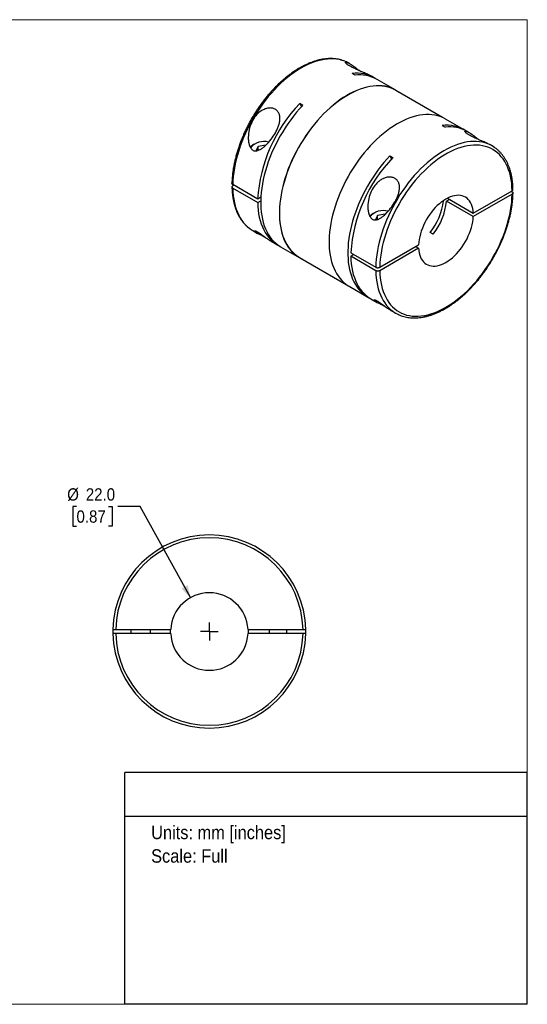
# Model space of a CAD drawing. Header units: millimetres. Extents: x 0 to 432, y 0 to 279.
# Tile 2 of 2: x 288 to 432, y 0 to 279. Entities that reach past the tile are written whole.
import ezdxf
from ezdxf.enums import TextEntityAlignment as Align

# ---------------------------------------------------------------- set-up
doc = ezdxf.new("R2010")
doc.units = ezdxf.units.MM
doc.linetypes.add('SLD-Solid', pattern=[0])
doc.layers.add('SLD-0', color=7, linetype='SLD-Solid', lineweight=25)
doc.layers.add('TEXT', color=140, linetype='SLD-Solid', lineweight=25)
doc.styles.add('SLDTEXTSTYLE0', font='GOTHIC.TTF', dxfattribs={"width": 0.913})
doc.dimstyles.new('SLDDIMSTYLE0', dxfattribs={"dimtxt": 3.5, "dimasz": 3.5, "dimexe": 0, "dimexo": 0.0625, "dimgap": 0.875, "dimtad": 0, "dimtih": 1, "dimtoh": 1, "dimdec": 1, "dimrnd": 1e-09, "dimzin": 4, "dimdsep": 46, "dimtxsty": 'SLDTEXTSTYLE0', "dimsah": 1, "dimcen": 0, "dimadec": 0, "dimazin": 1, "dimtfac": 1, "dimtdec": 1, "dimtofl": 0, "dimtmove": 0, "dimatfit": 3, "dimfxl": 0, "dimfrac": 2, "dimtolj": 1, "dimtzin": 12, "dimarcsym": 0})

# ---------------------------------------------------------------- blocks, each defined once
blk = doc.blocks.new('SW_NOTE_0')
at = {"layer": 'TEXT', "color": 0, "insert": (0, 4.87), "char_height": 3.81, "attachment_point": 1, "style": 'SLDTEXTSTYLE0'}
blk.add_mtext('Units: mm [inches]', dxfattribs=at)
blk = doc.blocks.new('SW_NOTE_0_1')
at = {"layer": 'TEXT', "color": 0, "insert": (0, 4.87), "char_height": 3.81, "attachment_point": 1, "style": 'SLDTEXTSTYLE0'}
blk.add_mtext('Scale: Full', dxfattribs=at)
blk = doc.blocks.new('Block1')
at = {"layer": 'TEXT'}
for p, q in [((431.8, 65.76), (317.5, 65.76)), ((317.5, 0), (317.5, 65.76)), ((431.8, 0), (431.8, 65.76)), ((317.5, 53.39), (431.8, 53.39)), ((431.8, 0), (317.5, 0))]:
    blk.add_line(p, q, dxfattribs=at)
at = {"layer": 'TEXT', "color": 140}
for name, p in [('SW_NOTE_0', (324.99, 45.8)), ('SW_NOTE_0_1', (324.99, 39.13))]:
    blk.add_blockref(name, p, dxfattribs=at)
at = {"layer": 'TEXT', "color": 140, "style": 'SLDTEXTSTYLE0', "width": 0.913, "flags": 2}
for tag, height, p in [('AUTOATTR0', 4.23, (355.59, 56.71)), ('AUTOATTR1_0', 4.76, (333.82, 29.88)), ('AUTOATTR1_1', 4.76, (326.05, 23.72)), ('AUTOATTR1_2', 4.76, (337.78, 17.57))]:
    blk.add_attdef(tag, text='', height=height, dxfattribs=at).set_placement(p, align=Align.BOTTOM_LEFT)
blk = doc.blocks.new('Block2')
at = {"color": 7, "linetype": 'SLD-Solid', "lineweight": 18}
for p, q in [((0, 279.4), (431.8, 279.4)), ((0, 279.4), (0, 0)), ((431.8, 279.4), (431.8, 0)), ((0, 0), (431.8, 0))]:
    blk.add_line(p, q, dxfattribs=at)
blk = doc.blocks.new('_D_4')
at = {"layer": 'SLD-0'}
for p, q in [((303.8, 141.25), (302.74, 141.25)), ((302.74, 141.25), (302.74, 135.69)), ((312.85, 141.25), (313.92, 141.25)), ((313.92, 141.25), (313.92, 135.69)), ((321.84, 141.25), (315.49, 141.25)), ((336.18, 115.4), (321.84, 141.25)), ((302.74, 135.69), (303.8, 135.69)), ((313.92, 135.69), (312.85, 135.69))]:
    blk.add_line(p, q, dxfattribs=at)
blk.add_solid([(336.18, 115.4), (335.36, 118.95), (333.61, 117.98)], dxfattribs=at)
at = {"layer": 'SLD-0', "char_height": 3.5, "attachment_point": 1, "style": 'SLDTEXTSTYLE0'}
for s, insert in [('%%c', (301.16, 146.43)), ('22.0', (306.44, 146.43)), ('0.87', (303.8, 140.16))]:
    blk.add_mtext(s, dxfattribs=dict(at, insert=insert))
blk = doc.blocks.new('SW_CENTERMARKSYMBOL_1')
at = {"layer": 'SLD-0', "color": 0}
for q in [(-2.54, 0), (0, 2.54), (0, -2.54), (2.54, 0)]:
    blk.add_line((0, 0), q, dxfattribs=at)

msp = doc.modelspace()

# ---------------------------------------------------------------- linework, layer by layer
for p, q in [((381.38, 266.93), (381.24, 267.01)), ((382.88, 263.66), (382.03, 264.15)), ((388.31, 262.93), (387.74, 263.26)), ((394.46, 259.38), (389.16, 262.44)), ((407.75, 251.65), (394.44, 259.33)), ((368.03, 255.09), (367.19, 255.58)), ((367.19, 255.58), (367.64, 254.67)), ((407.63, 249.37), (408.48, 248.88)), ((413.91, 248.15), (408.6, 251.21)), ((415.32, 247.33), (414.76, 247.66)), ((354.21, 244.08), (354.07, 244)), ((355.34, 243.43), (354.76, 242.17)), ((357.52, 243.77), (355.34, 243.43)), ((355.34, 242.29), (355.34, 243.43)), ((421.83, 243.58), (421.68, 243.66)), ((392.78, 240.8), (393.63, 240.31)), ((392.78, 240.8), (393.24, 239.89)), ((355.24, 228.51), (348.17, 232.59)), ((348.45, 232.43), (348.17, 232.26)), ((348.17, 231.61), (355.24, 227.53)), ((416.46, 224.5), (427.5, 230.87)), ((427.5, 229.89), (416.46, 223.52)), ((427.21, 230.71), (427.5, 230.54)), ((356.13, 229.02), (355.24, 228.51)), ((355.24, 227.53), (356.09, 228.02)), ((409.67, 228.42), (408.82, 227.93)), ((416.46, 223.52), (408.82, 227.93)), ((409.12, 228.74), (416.46, 224.5)), ((388.15, 224.49), (388.01, 224.4)), ((389.28, 223.83), (388.7, 222.58)), ((391.46, 224.17), (389.28, 223.83)), ((389.28, 222.7), (389.28, 223.83)), ((353.84, 219.55), (355.23, 218.75)), ((405.05, 218.53), (404.2, 219.02)), ((359.1, 216.52), (360.91, 215.47)), ((389.89, 209.16), (400.93, 215.53)), ((361.76, 214.98), (367.06, 211.92)), ((381.69, 213.24), (388.76, 209.16)), ((382.53, 212.75), (381.69, 212.26)), ((400.93, 214.55), (389.89, 208.18)), ((400.08, 215.04), (400.93, 214.55)), ((367.09, 211.96), (380.4, 204.28)), ((388.76, 208.18), (381.69, 212.26)), ((381.21, 203.75), (386.51, 200.69)), ((387.36, 200.2), (389.17, 199.16)), ((393.04, 196.92), (394.43, 196.12)), ((314.12, 106.38), (314.12, 105.18)), ((314.92, 106.38), (330.53, 106.38)), ((319.27, 106.38), (319.27, 105.18)), ((324.77, 105.18), (324.77, 106.38)), ((352.5, 106.38), (368.11, 106.38)), ((358.52, 106.38), (358.52, 105.18)), ((363.52, 105.18), (363.52, 106.38)), ((368.91, 105.18), (368.91, 106.38)), ((330.53, 105.18), (314.92, 105.18)), ((368.11, 105.18), (352.5, 105.18)), ((324.77, 84.09), (324.77, 84.1))]:
    msp.add_line(p, q)
at = {"flags": 128}
for points in [[(380.44, 267.42), (380.01, 267.6), (379.26, 267.86), (378.47, 268.06), (377.66, 268.2), (376.82, 268.28), (375.96, 268.29), (375.08, 268.24), (374.18, 268.13), (373.26, 267.96), (372.33, 267.73), (371.39, 267.43), (370.43, 267.07), (369.47, 266.66), (368.51, 266.19), (367.54, 265.66), (366.57, 265.07), (365.61, 264.43), (364.65, 263.73), (363.69, 262.99), (362.75, 262.2), (361.82, 261.35), (360.9, 260.47), (360, 259.54), (359.12, 258.57), (358.26, 257.56), (357.42, 256.52), (356.61, 255.44), (355.82, 254.33), (355.07, 253.2), (354.34, 252.04), (353.65, 250.86), (352.99, 249.66), (352.37, 248.44), (351.79, 247.21), (351.24, 245.98), (350.74, 244.73), (350.28, 243.48), (349.86, 242.23), (349.49, 240.99), (349.16, 239.74), (348.88, 238.51), (348.64, 237.29), (348.45, 236.09), (348.31, 234.9), (348.21, 233.73), (348.17, 232.59)], [(381.24, 267.01), (380.74, 267.28), (380.44, 267.42)], [(395.26, 258.86), (395.04, 259.01), (394.38, 259.43), (393.68, 259.78), (392.95, 260.08), (392.19, 260.31), (391.4, 260.49), (390.59, 260.6), (389.75, 260.66), (388.89, 260.65), (388.01, 260.58), (387.11, 260.45), (386.2, 260.26), (385.27, 260.01), (384.34, 259.7), (383.39, 259.33), (382.44, 258.9), (381.48, 258.42), (380.52, 257.88), (379.56, 257.29), (378.61, 256.64), (377.66, 255.94), (376.72, 255.19), (375.79, 254.4), (374.87, 253.56), (373.96, 252.67), (373.07, 251.74), (372.2, 250.78), (371.35, 249.77), (370.53, 248.74), (369.73, 247.67), (368.95, 246.57), (368.21, 245.44), (367.49, 244.29), (366.81, 243.12), (366.16, 241.93), (365.55, 240.72), (364.98, 239.51), (364.44, 238.28), (363.94, 237.05), (363.49, 235.81), (363.08, 234.57), (362.71, 233.34), (362.38, 232.11), (362.1, 230.89), (361.87, 229.68), (361.68, 228.49), (361.54, 227.31), (361.44, 226.15), (361.39, 225.02), (361.39, 223.91), (361.44, 222.84), (361.54, 221.79), (361.68, 220.78), (361.87, 219.8), (362.1, 218.86), (362.38, 217.97), (362.71, 217.11), (363.08, 216.3), (363.49, 215.54), (363.94, 214.83), (364.44, 214.17), (364.98, 213.56), (365.55, 213.01), (366.16, 212.51), (366.81, 212.07), (367.49, 211.69), (367.92, 211.48)], [(394.44, 259.33), (394.35, 259.38), (393.66, 259.74), (392.93, 260.03), (392.17, 260.27), (391.38, 260.44), (390.57, 260.56), (389.73, 260.61), (388.88, 260.6), (388, 260.54), (387.1, 260.41), (386.19, 260.22), (385.27, 259.97), (384.33, 259.66), (383.39, 259.29), (382.43, 258.86), (381.48, 258.38), (380.52, 257.84), (379.57, 257.25), (378.61, 256.6), (377.67, 255.91), (376.73, 255.16), (375.8, 254.36), (374.88, 253.52), (373.97, 252.64), (373.09, 251.71), (372.22, 250.75), (371.37, 249.75), (370.55, 248.71), (369.75, 247.64), (368.97, 246.55), (368.23, 245.42), (367.52, 244.27), (366.84, 243.1), (366.19, 241.92), (365.58, 240.71), (365, 239.5), (364.47, 238.27), (363.97, 237.04), (363.52, 235.81), (363.11, 234.57), (362.74, 233.34), (362.41, 232.11), (362.13, 230.9), (361.9, 229.69), (361.71, 228.5), (361.57, 227.32), (361.48, 226.17), (361.43, 225.04), (361.43, 223.94), (361.48, 222.86), (361.57, 221.81), (361.71, 220.8), (361.9, 219.83), (362.13, 218.89), (362.41, 218), (362.74, 217.15), (363.11, 216.34), (363.52, 215.58), (363.97, 214.87), (364.47, 214.21), (365, 213.6), (365.58, 213.05), (366.19, 212.55), (366.84, 212.11), (367.09, 211.96)], [(368.03, 255.09), (367.15, 254.12), (366.28, 253.12), (365.44, 252.07), (364.62, 251), (363.83, 249.89), (363.07, 248.76), (362.34, 247.6), (361.64, 246.41), (360.98, 245.21), (360.35, 243.99), (359.76, 242.76), (359.21, 241.52), (358.7, 240.27), (358.24, 239.02), (357.82, 237.77), (357.44, 236.52), (357.1, 235.27), (356.82, 234.04), (356.57, 232.81), (356.38, 231.6), (356.24, 230.41), (356.14, 229.24), (356.09, 228.09), (356.09, 226.97), (356.14, 225.88), (356.24, 224.82), (356.38, 223.79), (356.57, 222.81), (356.82, 221.86), (357.1, 220.95), (357.44, 220.09), (357.82, 219.28), (358.24, 218.52), (358.7, 217.8), (359.21, 217.14), (359.76, 216.53), (360.35, 215.98), (360.98, 215.49), (361.64, 215.05), (361.76, 214.98)], [(408.6, 251.21), (408.52, 251.26), (407.82, 251.62), (407.09, 251.91), (406.33, 252.15), (405.54, 252.32), (404.73, 252.44), (403.89, 252.49), (403.03, 252.49), (402.15, 252.42), (401.25, 252.29), (400.34, 252.1), (399.42, 251.85), (398.48, 251.54), (397.53, 251.17), (396.58, 250.74), (395.62, 250.26), (394.66, 249.72), (393.71, 249.12), (392.75, 248.48), (391.8, 247.78), (390.86, 247.03), (389.93, 246.23), (389.01, 245.39), (388.1, 244.51), (387.21, 243.58), (386.34, 242.61), (385.49, 241.61), (384.67, 240.57), (383.87, 239.5), (383.09, 238.4), (382.35, 237.28), (381.63, 236.13), (380.95, 234.95), (380.3, 233.76), (379.69, 232.56), (379.12, 231.34), (378.58, 230.11), (378.09, 228.88), (377.63, 227.64), (377.22, 226.41), (376.85, 225.17), (376.52, 223.94), (376.24, 222.72), (376.01, 221.52), (375.82, 220.32), (375.68, 219.15), (375.58, 217.99), (375.54, 216.86), (375.54, 215.75), (375.58, 214.67), (375.68, 213.62), (375.82, 212.61), (376.01, 211.64), (376.24, 210.7), (376.52, 209.8), (376.85, 208.95), (377.22, 208.14), (377.63, 207.38), (378.09, 206.67), (378.58, 206.01), (379.12, 205.4), (379.69, 204.85), (380.3, 204.35), (380.95, 203.91), (381.21, 203.75)], [(421.03, 243.99), (420.6, 244.17), (419.85, 244.43), (419.06, 244.63), (418.25, 244.77), (417.41, 244.85), (416.55, 244.86), (415.67, 244.81), (414.77, 244.7), (413.85, 244.53), (412.92, 244.29), (411.97, 244), (411.02, 243.64), (410.06, 243.23), (409.09, 242.75), (408.13, 242.22), (407.16, 241.64), (406.19, 241), (405.23, 240.3), (404.28, 239.56), (403.34, 238.76), (402.41, 237.92), (401.49, 237.04), (400.59, 236.11), (399.71, 235.14), (398.84, 234.13), (398.01, 233.09), (397.19, 232.01), (396.41, 230.9), (395.65, 229.77), (394.93, 228.61), (394.24, 227.43), (393.58, 226.23), (392.96, 225.01), (392.38, 223.78), (391.83, 222.55), (391.33, 221.3), (390.87, 220.05), (390.45, 218.8), (390.08, 217.55), (389.75, 216.31), (389.46, 215.08), (389.23, 213.86), (389.04, 212.66), (388.9, 211.47), (388.8, 210.3), (388.76, 209.16)], [(427.5, 230.87), (427.45, 231.94), (427.36, 232.99), (427.22, 234), (427.03, 234.97), (426.79, 235.9), (426.5, 236.79), (426.17, 237.63), (425.8, 238.43), (425.38, 239.18), (424.92, 239.88), (424.42, 240.52), (423.87, 241.11), (423.29, 241.65), (422.67, 242.13), (422.01, 242.55), (421.32, 242.91), (420.6, 243.21), (419.84, 243.45), (419.06, 243.63), (418.25, 243.75), (417.42, 243.8), (416.56, 243.79), (415.68, 243.72), (414.79, 243.59), (413.88, 243.4), (412.95, 243.14), (412.02, 242.82), (411.07, 242.44), (410.12, 242.01), (409.17, 241.51), (408.22, 240.96), (407.26, 240.36), (406.31, 239.7), (405.37, 238.98), (404.43, 238.22), (403.51, 237.41), (402.6, 236.55), (401.7, 235.65), (400.83, 234.71), (399.97, 233.73), (399.14, 232.71), (398.33, 231.66), (397.54, 230.58), (396.79, 229.47), (396.07, 228.33), (395.37, 227.17), (394.72, 225.99), (394.1, 224.8), (393.51, 223.59), (392.97, 222.37), (392.47, 221.14), (392, 219.91), (391.59, 218.68), (391.21, 217.45), (390.88, 216.22), (390.6, 215), (390.36, 213.8), (390.17, 212.61), (390.03, 211.44), (389.93, 210.29), (389.89, 209.16)], [(392.78, 240.8), (391.9, 239.84), (391.03, 238.83), (390.19, 237.79), (389.37, 236.71), (388.58, 235.6), (387.82, 234.47), (387.09, 233.31), (386.39, 232.13), (385.73, 230.93), (385.1, 229.71), (384.51, 228.48), (383.96, 227.24), (383.45, 225.99), (382.99, 224.73), (382.56, 223.48), (382.19, 222.23), (381.85, 220.99), (381.56, 219.75), (381.32, 218.52), (381.13, 217.31), (380.98, 216.12), (380.89, 214.95), (380.84, 213.8), (380.84, 212.68), (380.89, 211.59), (380.98, 210.53), (381.13, 209.51), (381.32, 208.52), (381.56, 207.57), (381.85, 206.67), (382.19, 205.81), (382.56, 204.99), (382.99, 204.23), (383.45, 203.51), (383.96, 202.85), (384.51, 202.25), (385.1, 201.69), (385.73, 201.2), (386.39, 200.76), (386.94, 200.46)], [(348.17, 231.61), (348.21, 230.52), (348.31, 229.46), (348.45, 228.44), (348.64, 227.45), (348.88, 226.5), (349.16, 225.6), (349.49, 224.74), (349.86, 223.92), (350.28, 223.15), (350.74, 222.44), (351.24, 221.77), (351.79, 221.16), (352.37, 220.61), (352.99, 220.11), (353.08, 220.05)], [(389.89, 208.18), (389.93, 207.1), (390.03, 206.06), (390.17, 205.05), (390.36, 204.08), (390.6, 203.15), (390.88, 202.26), (391.21, 201.42), (391.59, 200.62), (392, 199.87), (392.47, 199.17), (392.97, 198.53), (393.51, 197.94), (394.1, 197.4), (394.72, 196.92), (395.37, 196.5), (396.07, 196.14), (396.79, 195.84), (397.54, 195.6), (398.33, 195.42), (399.14, 195.3), (399.97, 195.25), (400.83, 195.25), (401.7, 195.32), (402.6, 195.46), (403.51, 195.65), (404.43, 195.91), (405.37, 196.23), (406.31, 196.6), (407.26, 197.04), (408.22, 197.54), (409.17, 198.09), (410.12, 198.69), (411.07, 199.35), (412.02, 200.07), (412.95, 200.83), (413.88, 201.64), (414.79, 202.49), (415.68, 203.39), (416.56, 204.34), (417.42, 205.32), (418.25, 206.33), (419.06, 207.39), (419.84, 208.47), (420.6, 209.58), (421.32, 210.72), (422.01, 211.88), (422.67, 213.06), (423.29, 214.25), (423.87, 215.46), (424.42, 216.68), (424.92, 217.91), (425.38, 219.14), (425.8, 220.37), (426.17, 221.6), (426.5, 222.83), (426.79, 224.04), (427.03, 225.25), (427.22, 226.44), (427.36, 227.61), (427.45, 228.76), (427.5, 229.89)], [(416.46, 224.5), (416.4, 225.18), (416.29, 225.82), (416.14, 226.42), (415.93, 226.98), (415.68, 227.5), (415.39, 227.96), (415.05, 228.37), (414.68, 228.72), (414.26, 229.01), (413.81, 229.24), (413.33, 229.41), (412.82, 229.52), (412.28, 229.56), (411.71, 229.55), (411.13, 229.46), (410.54, 229.31), (409.93, 229.11), (409.31, 228.84), (408.69, 228.51), (408.07, 228.12), (407.46, 227.68), (406.85, 227.19), (406.25, 226.64), (405.67, 226.06), (405.11, 225.43), (404.57, 224.76), (404.06, 224.06), (403.57, 223.33), (403.12, 222.58), (402.71, 221.81), (402.33, 221.02), (402, 220.22), (401.7, 219.42), (401.45, 218.62), (401.25, 217.83), (401.09, 217.05), (400.98, 216.28), (400.93, 215.53)], [(355.24, 227.53), (355.29, 226.43), (355.38, 225.37), (355.52, 224.34), (355.71, 223.35), (355.95, 222.39), (356.24, 221.49), (356.57, 220.62), (356.95, 219.8), (357.37, 219.03), (357.84, 218.32), (358.35, 217.65), (358.9, 217.04), (359.49, 216.49), (360.11, 215.99), (360.78, 215.55), (361.34, 215.24)], [(400.93, 214.55), (400.98, 213.87), (401.09, 213.23), (401.25, 212.62), (401.45, 212.06), (401.7, 211.55), (402, 211.09), (402.33, 210.68), (402.71, 210.33), (403.12, 210.04), (403.57, 209.81), (404.06, 209.64), (404.57, 209.53), (405.11, 209.48), (405.67, 209.5), (406.25, 209.59), (406.85, 209.73), (407.46, 209.94), (408.07, 210.21), (408.69, 210.54), (409.31, 210.93), (409.93, 211.37), (410.54, 211.86), (411.13, 212.41), (411.71, 212.99), (412.28, 213.62), (412.82, 214.29), (413.33, 214.99), (413.81, 215.72), (414.26, 216.47), (414.68, 217.24), (415.05, 218.03), (415.39, 218.82), (415.68, 219.62), (415.93, 220.42), (416.14, 221.22), (416.29, 222), (416.4, 222.77), (416.46, 223.52)], [(353.08, 220.05), (353.65, 219.67), (353.84, 219.55)], [(381.69, 212.26), (381.73, 211.16), (381.83, 210.1), (381.97, 209.07), (382.16, 208.08), (382.4, 207.13), (382.69, 206.22), (383.02, 205.35), (383.4, 204.54), (383.82, 203.77), (384.28, 203.05), (384.79, 202.38), (385.34, 201.77), (385.93, 201.22), (386.56, 200.72), (387.22, 200.28), (387.36, 200.2)], [(388.76, 208.18), (388.8, 207.09), (388.9, 206.03), (389.04, 205.01), (389.23, 204.02), (389.46, 203.07), (389.75, 202.17), (390.08, 201.3), (390.45, 200.49), (390.87, 199.72), (391.33, 199.01), (391.83, 198.34), (392.38, 197.73), (392.96, 197.18), (393.58, 196.68), (393.66, 196.61)], [(330.53, 105.18), (330.52, 105.78), (330.53, 106.38)], [(352.5, 106.38), (352.52, 105.78), (352.5, 105.18)]]:
    msp.add_lwpolyline(points, dxfattribs=at)
for centre, radius, start, end in [((383.3, 254), 10.23, 57.975, 97.1202), ((384.14, 253.39), 10.35, 60.9947, 96.9725), ((397.98, 225.82), 42.83, 135.9792, 176.3996), ((408.9, 239.22), 10.23, 57.9782, 97.1171), ((409.74, 238.61), 10.35, 60.9916, 96.9756), ((355.41, 241.52), 2.81, 118.361, 143.6722), ((356.97, 239.89), 4.95, 73.8055, 139.9151), ((417.25, 235.65), 9.15, 54.3014, 65.6159), ((424.43, 210.55), 42.83, 135.9792, 176.3996), ((390.69, 229.93), 17.37, 321.0908, 353.7487), ((391.72, 229.34), 17.16, 320.9646, 355.2764), ((389.35, 221.93), 2.81, 118.361, 143.6722), ((390.91, 220.29), 4.95, 73.8055, 139.9151), ((399, 204.05), 9.15, 234.3014, 245.6159), ((341.52, 105.78), 27.4, 1.2548, 178.7452), ((341.52, 105.78), 26.6, 1.2925, 178.7075), ((341.52, 105.78), 11, 3.1268, 176.8732), ((341.52, 105.78), 27.4, 181.2548, 358.7452), ((341.52, 105.78), 26.6, 181.2925, 358.7075), ((341.52, 105.78), 11, 183.1268, 356.8732)]:
    msp.add_arc(centre, radius, start, end)
for points, knots in [([(380.39, 267.44), (380.27, 267.49), (379.92, 267.66), (379.31, 267.87), (378.56, 268.08), (377.79, 268.23), (376.99, 268.33), (376.18, 268.37), (375.34, 268.36), (374.49, 268.29), (373.62, 268.17), (372.74, 267.99), (371.84, 267.75), (370.94, 267.46), (370.03, 267.12), (369.11, 266.73), (368.19, 266.28), (367.27, 265.78), (366.36, 265.23), (365.44, 264.64), (364.53, 263.99), (363.63, 263.3), (362.73, 262.57), (361.85, 261.8), (360.98, 260.98), (360.12, 260.13), (359.29, 259.24), (358.46, 258.32), (357.66, 257.36), (356.88, 256.37), (356.13, 255.36), (355.4, 254.32), (354.69, 253.25), (354.01, 252.16), (353.37, 251.06), (352.75, 249.94), (352.16, 248.8), (351.61, 247.65), (351.1, 246.49), (350.61, 245.32), (350.17, 244.15), (349.76, 242.98), (349.39, 241.81), (349.07, 240.64), (348.78, 239.47), (348.53, 238.32), (348.32, 237.17), (348.16, 236.04), (348.04, 234.92), (347.96, 233.88), (347.94, 233.22), (347.94, 232.92)], [0, 0, 0, 0, 0.010478, 0.030656, 0.050865, 0.071122, 0.09144, 0.111828, 0.132287, 0.152816, 0.173409, 0.194056, 0.214749, 0.235479, 0.256234, 0.277008, 0.297794, 0.318586, 0.339379, 0.36017, 0.380956, 0.401737, 0.422511, 0.443279, 0.464039, 0.484793, 0.505541, 0.526283, 0.54702, 0.567752, 0.588481, 0.609207, 0.62993, 0.650652, 0.671373, 0.692095, 0.712817, 0.73354, 0.754266, 0.774994, 0.795727, 0.816464, 0.837206, 0.857954, 0.87871, 0.899472, 0.920242, 0.941021, 0.961807, 0.982602, 1, 1, 1, 1]), ([(381.47, 266.21), (381.34, 266.28), (381.09, 266.43), (380.78, 266.64), (380.53, 266.83), (380.34, 267), (380.22, 267.14), (380.15, 267.25), (380.15, 267.32), (380.19, 267.38), (380.31, 267.39), (380.51, 267.34), (380.77, 267.25), (381.08, 267.1), (381.42, 266.91), (381.86, 266.64), (382.41, 266.26), (383.01, 265.82), (383.55, 265.39), (383.89, 265.11), (384.08, 264.95), (384.1, 264.93)], [0, 0, 0, 0, 0.043697, 0.087594, 0.131194, 0.175374, 0.218863, 0.263242, 0.306635, 0.351123, 0.40755, 0.465672, 0.526275, 0.58288, 0.640994, 0.701044, 0.787186, 0.875063, 0.93422, 0.992181, 1, 1, 1, 1]), ([(387.74, 263.26), (387.62, 263.32), (387.38, 263.46), (386.94, 263.68), (386.44, 263.92), (385.89, 264.17), (385.34, 264.4), (384.82, 264.63), (384.32, 264.84), (383.82, 265.06), (383.31, 265.28), (382.82, 265.51), (382.33, 265.75), (381.88, 265.98), (381.6, 266.13), (381.47, 266.21)], [0, 0, 0, 0, 0.081745, 0.170875, 0.266372, 0.357967, 0.446898, 0.516854, 0.585107, 0.654991, 0.723487, 0.792803, 0.861223, 0.930769, 1, 1, 1, 1]), ([(360.26, 247.28), (359.89, 246.65), (359.07, 245.43), (357.89, 244.09), (356.89, 243.18), (356.1, 242.62), (355.41, 242.28), (354.83, 242.16), (354.39, 242.16), (353.97, 242.29), (353.59, 242.56), (353.28, 242.93), (352.95, 243.53), (352.69, 244.39), (352.52, 245.83), (352.65, 247.66), (353.24, 249.79), (354.12, 251.44), (355.05, 252.57), (355.87, 253.31), (356.79, 253.88), (357.79, 254.26), (358.81, 254.39), (359.77, 254.24), (360.58, 253.81), (361.18, 253.14), (361.52, 252.29), (361.61, 251.33), (361.49, 250.31), (361.21, 249.29), (360.79, 248.27), (360.44, 247.61), (360.26, 247.28)], [0, 0, 0, 0, 0.0621201, 0.1243969, 0.1567742, 0.1866249, 0.2180539, 0.2343829, 0.2494134, 0.2652237, 0.2808461, 0.2959594, 0.3122744, 0.3435933, 0.3749427, 0.4371298, 0.4994158, 0.5617679, 0.5938316, 0.6242575, 0.6555267, 0.6867747, 0.7180664, 0.7493234, 0.7805637, 0.8118651, 0.8432226, 0.8746176, 0.9050727, 0.9372025, 0.9678316, 1, 1, 1, 1]), ([(415.41, 246.62), (415.28, 246.69), (415.03, 246.84), (414.73, 247.05), (414.47, 247.24), (414.29, 247.4), (414.16, 247.54), (414.09, 247.65), (414.09, 247.73), (414.14, 247.78), (414.25, 247.79), (414.45, 247.75), (414.71, 247.65), (415.02, 247.51), (415.36, 247.32), (415.8, 247.04), (416.36, 246.67), (416.95, 246.23), (417.49, 245.79), (417.83, 245.52), (418.02, 245.36), (418.04, 245.34)], [0, 0, 0, 0, 0.043697, 0.087594, 0.131194, 0.175374, 0.218863, 0.263242, 0.306635, 0.351123, 0.40755, 0.465672, 0.526275, 0.58288, 0.640994, 0.701044, 0.787186, 0.875063, 0.93422, 0.992181, 1, 1, 1, 1]), ([(421.68, 243.66), (421.57, 243.73), (421.33, 243.86), (420.89, 244.09), (420.38, 244.32), (419.83, 244.57), (419.28, 244.81), (418.76, 245.03), (418.27, 245.24), (417.76, 245.46), (417.25, 245.69), (416.76, 245.92), (416.27, 246.15), (415.82, 246.39), (415.55, 246.54), (415.41, 246.62)], [0, 0, 0, 0, 0.081745, 0.170875, 0.266372, 0.357967, 0.446898, 0.516854, 0.585107, 0.654991, 0.723487, 0.792803, 0.861223, 0.930769, 1, 1, 1, 1]), ([(427.73, 231.2), (427.73, 231.25), (427.72, 231.64), (427.69, 232.38), (427.6, 233.39), (427.46, 234.37), (427.28, 235.32), (427.06, 236.23), (426.8, 237.11), (426.49, 237.95), (426.14, 238.75), (425.75, 239.51), (425.32, 240.22), (424.85, 240.89), (424.35, 241.51), (423.81, 242.08), (423.24, 242.6), (422.83, 242.91), (422.63, 243.06)], [0, 0, 0, 0, 0.008746, 0.075533, 0.142339, 0.209138, 0.275914, 0.342648, 0.409315, 0.475884, 0.542325, 0.608604, 0.674688, 0.740551, 0.806178, 0.871565, 0.936727, 1, 1, 1, 1]), ([(394.2, 227.69), (393.83, 227.05), (393.01, 225.84), (391.84, 224.49), (390.84, 223.59), (390.04, 223.02), (389.35, 222.69), (388.77, 222.56), (388.33, 222.57), (387.91, 222.7), (387.53, 222.96), (387.22, 223.34), (386.89, 223.94), (386.63, 224.8), (386.46, 226.23), (386.59, 228.07), (387.18, 230.2), (388.06, 231.84), (389, 232.98), (389.82, 233.71), (390.73, 234.29), (391.73, 234.66), (392.75, 234.79), (393.71, 234.64), (394.52, 234.21), (395.12, 233.54), (395.46, 232.69), (395.55, 231.74), (395.43, 230.72), (395.15, 229.7), (394.73, 228.67), (394.39, 228.02), (394.2, 227.69)], [0, 0, 0, 0, 0.06212, 0.124397, 0.156774, 0.186625, 0.218054, 0.234383, 0.249413, 0.265224, 0.280846, 0.295959, 0.312274, 0.343593, 0.374943, 0.43713, 0.499416, 0.561768, 0.593832, 0.624258, 0.655527, 0.686775, 0.718066, 0.749323, 0.780564, 0.811865, 0.843223, 0.874618, 0.905073, 0.937202, 0.967832, 1, 1, 1, 1]), ([(348.17, 232.59), (348.11, 232.64), (347.98, 232.73), (347.91, 232.86), (347.94, 232.92), (347.94, 232.92)], [0, 0, 0, 0, 0.492119, 0.983693, 1, 1, 1, 1]), ([(348.17, 232.26), (348.15, 232.25), (348.11, 232.22), (348.05, 232.18), (348.01, 232.14), (347.98, 232.09), (347.95, 232.04), (347.94, 231.99), (347.93, 231.92), (347.95, 231.85), (347.99, 231.76), (348.06, 231.68), (348.13, 231.63), (348.17, 231.61)], [0, 0, 0, 0, 0.0735081, 0.1448221, 0.2148373, 0.2844991, 0.3547673, 0.4265771, 0.5008057, 0.6231284, 0.7501891, 0.8753187, 1, 1, 1, 1]), ([(347.94, 231.93), (347.94, 231.89), (347.94, 231.49), (347.98, 230.75), (348.07, 229.75), (348.21, 228.77), (348.38, 227.82), (348.61, 226.9), (348.87, 226.02), (349.18, 225.18), (349.53, 224.38), (349.92, 223.62), (350.35, 222.91), (350.81, 222.24), (351.32, 221.62), (351.86, 221.05), (352.43, 220.53), (352.83, 220.22), (353.03, 220.08)], [0, 0, 0, 0, 0.00877, 0.075555, 0.142359, 0.209157, 0.275932, 0.342664, 0.409329, 0.475897, 0.542336, 0.608613, 0.674695, 0.740557, 0.806182, 0.871568, 0.936729, 1, 1, 1, 1]), ([(395.28, 195.69), (395.4, 195.64), (395.75, 195.48), (396.36, 195.26), (397.1, 195.05), (397.88, 194.9), (398.67, 194.8), (399.49, 194.76), (400.33, 194.77), (401.18, 194.84), (402.05, 194.97), (402.93, 195.15), (403.82, 195.38), (404.73, 195.67), (405.64, 196.01), (406.55, 196.41), (407.47, 196.85), (408.39, 197.35), (409.31, 197.9), (410.23, 198.5), (411.14, 199.14), (412.04, 199.83), (412.93, 200.56), (413.82, 201.33), (414.69, 202.15), (415.54, 203), (416.38, 203.89), (417.2, 204.81), (418, 205.77), (418.78, 206.76), (419.54, 207.77), (420.27, 208.82), (420.98, 209.88), (421.65, 210.97), (422.3, 212.07), (422.92, 213.2), (423.5, 214.33), (424.05, 215.48), (424.57, 216.64), (425.05, 217.81), (425.5, 218.98), (425.9, 220.15), (426.27, 221.33), (426.6, 222.5), (426.89, 223.66), (427.14, 224.82), (427.34, 225.96), (427.51, 227.09), (427.63, 228.21), (427.7, 229.25), (427.72, 229.91), (427.73, 230.21)], [0, 0, 0, 0, 0.0104782, 0.030656, 0.0508647, 0.0711217, 0.0914403, 0.111828, 0.1322874, 0.1528162, 0.1734087, 0.1940562, 0.2147494, 0.2354785, 0.2562342, 0.2770083, 0.2977941, 0.318586, 0.3393791, 0.3601699, 0.3809563, 0.4017371, 0.4225113, 0.4432787, 0.4640393, 0.4847933, 0.505541, 0.5262829, 0.5470198, 0.5677522, 0.5884808, 0.6092065, 0.6299299, 0.6506519, 0.6713731, 0.6920945, 0.7128165, 0.73354, 0.7542656, 0.7749943, 0.7957267, 0.8164637, 0.837206, 0.8579544, 0.8787095, 0.8994719, 0.9202421, 0.9410205, 0.9618072, 0.982602, 1, 1, 1, 1]), ([(427.5, 230.87), (427.54, 230.9), (427.62, 230.95), (427.69, 231.05), (427.73, 231.13), (427.73, 231.18), (427.73, 231.2)], [0, 0, 0, 0, 0.297787, 0.581061, 0.849814, 1, 1, 1, 1]), ([(427.5, 230.54), (427.52, 230.53), (427.56, 230.51), (427.61, 230.47), (427.65, 230.42), (427.69, 230.37), (427.71, 230.32), (427.73, 230.27), (427.73, 230.21), (427.72, 230.14), (427.69, 230.06), (427.62, 229.97), (427.54, 229.92), (427.5, 229.89)], [0, 0, 0, 0, 0.068723, 0.138384, 0.208985, 0.280524, 0.353002, 0.426421, 0.500779, 0.600882, 0.717466, 0.850513, 1, 1, 1, 1]), ([(357.39, 217.66), (357.37, 217.67), (357.25, 217.73), (357.03, 217.83), (356.66, 218.01), (356.22, 218.23), (355.76, 218.46), (355.35, 218.68), (355.01, 218.87), (354.74, 219.06), (354.52, 219.22), (354.38, 219.35), (354.32, 219.45), (354.32, 219.5), (354.37, 219.53), (354.45, 219.53), (354.57, 219.49), (354.72, 219.44), (354.9, 219.35), (355.05, 219.27), (355.13, 219.22)], [0, 0, 0, 0, 0.00918, 0.046932, 0.085754, 0.159993, 0.238067, 0.312755, 0.389906, 0.46575, 0.541976, 0.61951, 0.694233, 0.745782, 0.796954, 0.846903, 0.886269, 0.923397, 0.962276, 1, 1, 1, 1]), ([(355.13, 219.22), (355.21, 219.18), (355.37, 219.08), (355.64, 218.91), (355.92, 218.72), (356.28, 218.47), (356.73, 218.14), (357.22, 217.78), (357.7, 217.44), (358.14, 217.13), (358.54, 216.86), (358.87, 216.65), (359.04, 216.55), (359.1, 216.52)], [0, 0, 0, 0, 0.057549, 0.116767, 0.173301, 0.233259, 0.349145, 0.465447, 0.578972, 0.696789, 0.812875, 0.928415, 1, 1, 1, 1]), ([(388.76, 209.16), (388.78, 209.15), (388.82, 209.12), (388.9, 209.09), (388.99, 209.06), (389.09, 209.04), (389.19, 209.03), (389.31, 209.02), (389.43, 209.03), (389.55, 209.04), (389.67, 209.07), (389.79, 209.11), (389.85, 209.14), (389.89, 209.16)], [0, 0, 0, 0, 0.0714185, 0.1467361, 0.2259526, 0.3090679, 0.3960816, 0.4869933, 0.5818025, 0.6805085, 0.7831107, 0.8896081, 1, 1, 1, 1]), ([(389.89, 208.18), (389.87, 208.17), (389.82, 208.14), (389.75, 208.11), (389.68, 208.09), (389.6, 208.07), (389.52, 208.06), (389.44, 208.05), (389.36, 208.04), (389.29, 208.04), (389.21, 208.05), (389.14, 208.05), (389.07, 208.07), (389.01, 208.08), (388.95, 208.1), (388.9, 208.11), (388.85, 208.13), (388.8, 208.16), (388.77, 208.17), (388.76, 208.18)], [0, 0, 0, 0, 0.07189, 0.142147, 0.210771, 0.277762, 0.343119, 0.406843, 0.468934, 0.529391, 0.588215, 0.645405, 0.700962, 0.754885, 0.807174, 0.857831, 0.906854, 0.954243, 1, 1, 1, 1]), ([(391.33, 198.06), (391.31, 198.08), (391.19, 198.14), (390.97, 198.24), (390.6, 198.42), (390.16, 198.63), (389.7, 198.87), (389.29, 199.08), (388.95, 199.28), (388.68, 199.46), (388.47, 199.62), (388.32, 199.76), (388.26, 199.85), (388.26, 199.91), (388.31, 199.94), (388.4, 199.93), (388.52, 199.9), (388.66, 199.84), (388.84, 199.76), (389, 199.67), (389.07, 199.63)], [0, 0, 0, 0, 0.00918, 0.046932, 0.085754, 0.159993, 0.238067, 0.312755, 0.389906, 0.46575, 0.541976, 0.61951, 0.694233, 0.745782, 0.796954, 0.846903, 0.886269, 0.923397, 0.962276, 1, 1, 1, 1]), ([(389.07, 199.63), (389.15, 199.58), (389.31, 199.49), (389.58, 199.31), (389.86, 199.13), (390.22, 198.87), (390.67, 198.55), (391.17, 198.19), (391.64, 197.85), (392.08, 197.54), (392.48, 197.27), (392.81, 197.06), (392.98, 196.96), (393.04, 196.92)], [0, 0, 0, 0, 0.057549, 0.116767, 0.173301, 0.233259, 0.349145, 0.465447, 0.578972, 0.696789, 0.812875, 0.928415, 1, 1, 1, 1]), ([(314.12, 106.38), (314.12, 106.38), (314.13, 106.38), (314.14, 106.38), (314.17, 106.38), (314.21, 106.38), (314.27, 106.38), (314.34, 106.38), (314.43, 106.38), (314.54, 106.38), (314.66, 106.38), (314.79, 106.38), (314.88, 106.38), (314.92, 106.38)], [0, 0, 0, 0, 0.0714185, 0.1467361, 0.2259526, 0.3090679, 0.3960816, 0.4869933, 0.5818025, 0.6805085, 0.7831107, 0.8896081, 1, 1, 1, 1]), ([(368.11, 106.38), (368.14, 106.38), (368.2, 106.38), (368.29, 106.38), (368.37, 106.38), (368.45, 106.38), (368.52, 106.38), (368.59, 106.38), (368.65, 106.38), (368.7, 106.38), (368.75, 106.38), (368.79, 106.38), (368.82, 106.38), (368.85, 106.38), (368.87, 106.38), (368.89, 106.38), (368.9, 106.38), (368.91, 106.38), (368.91, 106.38), (368.91, 106.38)], [0, 0, 0, 0, 0.07189, 0.142147, 0.210771, 0.277762, 0.343119, 0.406843, 0.468934, 0.529391, 0.588215, 0.645405, 0.700962, 0.754885, 0.807174, 0.857831, 0.906854, 0.954243, 1, 1, 1, 1]), ([(314.92, 105.18), (314.89, 105.18), (314.83, 105.18), (314.75, 105.18), (314.66, 105.18), (314.58, 105.18), (314.51, 105.18), (314.44, 105.18), (314.38, 105.18), (314.33, 105.18), (314.28, 105.18), (314.24, 105.18), (314.21, 105.18), (314.18, 105.18), (314.16, 105.18), (314.14, 105.18), (314.13, 105.18), (314.12, 105.18), (314.12, 105.18), (314.12, 105.18)], [0, 0, 0, 0, 0.07189, 0.142147, 0.210771, 0.277762, 0.343119, 0.406843, 0.468934, 0.529391, 0.588215, 0.645405, 0.700962, 0.754885, 0.807174, 0.857831, 0.906854, 0.954243, 1, 1, 1, 1]), ([(368.91, 105.18), (368.91, 105.18), (368.91, 105.18), (368.89, 105.18), (368.87, 105.18), (368.83, 105.18), (368.79, 105.18), (368.74, 105.18), (368.67, 105.18), (368.58, 105.18), (368.45, 105.18), (368.29, 105.18), (368.17, 105.18), (368.11, 105.18)], [0, 0, 0, 0, 0.068723, 0.138384, 0.208985, 0.280524, 0.353002, 0.426421, 0.500779, 0.600882, 0.717466, 0.850513, 1, 1, 1, 1])]:
    msp.add_open_spline(points, degree=3, knots=knots)

# ---------------------------------------------------------------- block references
at = {"color": 7, "linetype": 'Continuous'}
for name in ['Block2', 'Block1']:
    msp.add_blockref(name, (0, 0), dxfattribs=at)
at = {"layer": 'SLD-0'}
msp.add_blockref('SW_CENTERMARKSYMBOL_1', (341.52, 105.78), dxfattribs=at)

# ---------------------------------------------------------------- dimensions: what is measured, and where the dimension line sits
dim = msp.add_diameter_dim_2p(p1=(346.85, 96.16), p2=(336.18, 115.4), dimstyle='SLDDIMSTYLE0', dxfattribs=at)
dim.commit()
dim.dimension.update_dxf_attribs({"geometry": '_D_4', "text_midpoint": (308.33, 141.25), "dimtype": 163})

doc.saveas('drawing.dxf')
